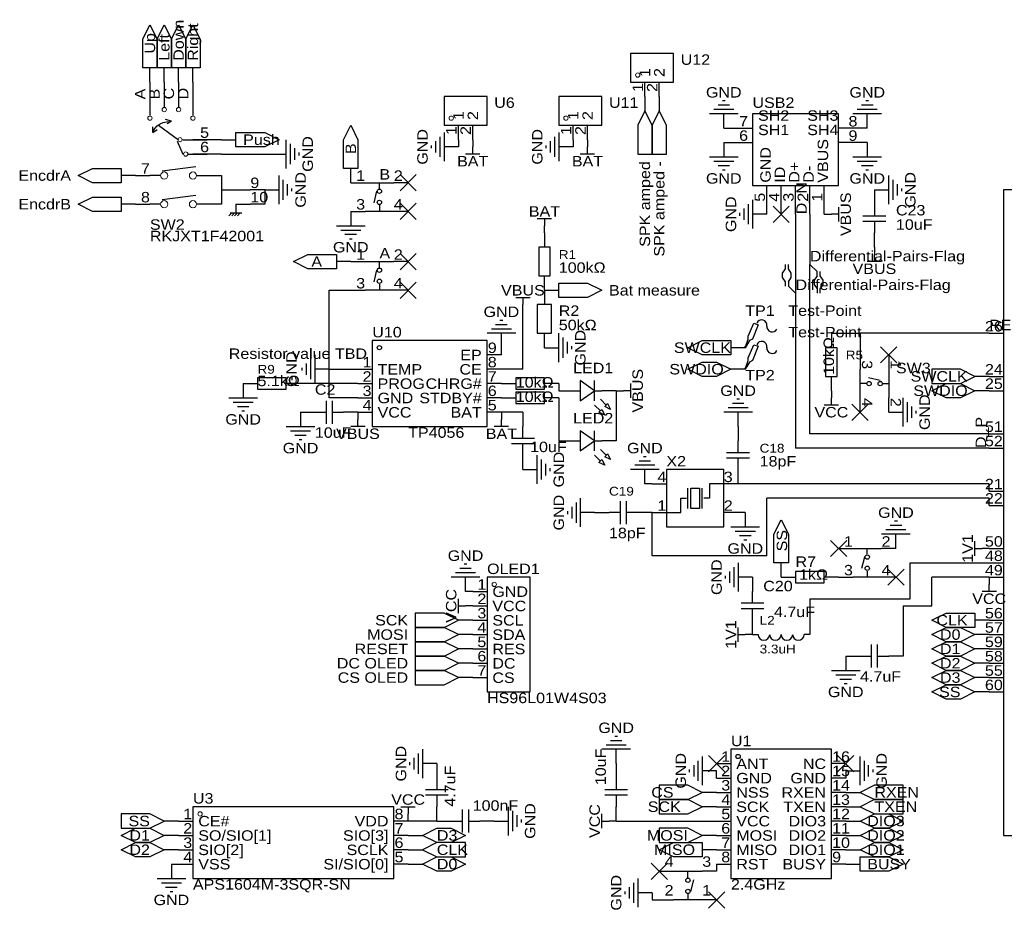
# Model space of a CAD drawing. Header units: millimetres. Extents: x 11 to 294, y 49 to 207.
# Tile 1 of 2: x 11 to 186, y 49 to 207. Entities that reach past the tile are written whole.
import ezdxf
from ezdxf.enums import TextEntityAlignment as Align

# ---------------------------------------------------------------- set-up
doc = ezdxf.new("R2010")
doc.units = ezdxf.units.MM
doc.header["$MEASUREMENT"] = 0
doc.styles.get("Standard").update_dxf_attribs({"font": 'arial.ttf'})

msp = doc.modelspace()

# ---------------------------------------------------------------- linework, layer by layer
at = {"color": 1, "true_color": 0xa00000}
for points in [[(33.02, 198.12), (33.02, 203.2), (34.29, 205.74), (35.56, 203.2), (35.56, 198.12)], [(35.56, 198.12), (35.56, 203.2), (36.83, 205.74), (38.1, 203.2), (38.1, 198.12)], [(38.1, 198.12), (38.1, 203.2), (39.37, 205.74), (40.64, 203.2), (40.64, 198.12)], [(40.64, 198.12), (40.64, 203.2), (41.91, 205.74), (43.18, 203.2), (43.18, 198.12)], [(119.38, 195.58), (127, 195.58), (127, 200.66), (119.38, 200.66)], [(86.36, 187.96), (93.98, 187.96), (93.98, 193.04), (86.36, 193.04)], [(106.68, 187.96), (114.3, 187.96), (114.3, 193.04), (106.68, 193.04)], [(121.92, 190.5), (120.65, 187.96), (120.65, 182.88), (123.19, 182.88), (123.19, 187.96)], [(124.46, 190.5), (123.19, 187.96), (123.19, 182.88), (125.73, 182.88), (125.73, 187.96)], [(140.97, 177.29), (156.21, 177.29), (156.21, 189.99), (140.97, 189.99)], [(49.53, 186.69), (54.61, 186.69), (57.15, 185.42), (54.61, 184.15), (49.53, 184.15)], [(68.58, 180.34), (68.58, 185.42), (69.85, 187.96), (71.12, 185.42), (71.12, 180.34)], [(29.21, 177.8), (24.13, 177.8), (21.59, 179.07), (24.13, 180.34), (29.21, 180.34)], [(185.42, 176.53), (185.42, 62.23), (223.52, 62.23), (223.52, 176.53)], [(29.21, 172.72), (24.13, 172.72), (21.59, 173.99), (24.13, 175.26), (29.21, 175.26)], [(103.12, 161.29), (105.16, 161.29), (105.16, 166.37), (103.12, 166.37)], [(67.31, 162.56), (62.23, 162.56), (59.69, 163.83), (62.23, 165.1), (67.31, 165.1)], [(106.68, 160.02), (111.76, 160.02), (114.3, 158.75), (111.76, 157.48), (106.68, 157.48)], [(102.87, 151.13), (105.41, 151.13), (105.41, 156.21), (102.87, 156.21)], [(139.7, 148.59), (140.21, 150.11), (140.21, 150.62), (141.22, 152.91), (141.99, 152.65), (140.97, 150.11), (140.46, 149.86)], [(73.66, 149.86), (73.66, 134.62), (93.98, 134.62), (93.98, 149.86)], [(137.16, 147.32), (132.08, 147.32), (129.54, 148.59), (132.08, 149.86), (137.16, 149.86)], [(139.7, 144.78), (140.21, 146.3), (140.21, 146.81), (141.22, 149.1), (141.99, 148.84), (140.97, 146.3), (140.46, 146.05)], [(153.92, 143.51), (155.96, 143.51), (155.96, 148.59), (153.92, 148.59)], [(137.16, 144.78), (134.62, 143.51), (132.08, 143.51), (129.54, 144.78), (132.08, 146.05), (134.62, 146.05)], [(180.34, 143.51), (177.8, 144.78), (172.72, 144.78), (172.72, 142.24), (177.8, 142.24)], [(53.34, 143.26), (53.34, 141.22), (58.42, 141.22), (58.42, 143.26)], [(104.14, 141.22), (104.14, 143.26), (99.06, 143.26), (99.06, 141.22)], [(110.49, 139.19), (113.03, 140.97), (110.49, 142.75)], [(180.34, 140.97), (177.8, 139.7), (175.26, 139.7), (172.72, 140.97), (175.26, 142.24), (177.8, 142.24)], [(104.14, 138.68), (104.14, 140.72), (99.06, 140.72), (99.06, 138.68)], [(115.82, 137.67), (114.81, 138.18), (115.32, 138.68)], [(114.81, 136.65), (113.79, 137.16), (114.3, 137.67)], [(110.49, 130.3), (113.03, 132.08), (110.49, 133.86)], [(115.82, 128.78), (114.81, 129.29), (115.32, 129.79)], [(114.81, 127.76), (113.79, 128.27), (114.3, 128.78)], [(125.73, 127), (125.73, 116.84), (135.89, 116.84), (135.89, 127)], [(131.57, 123.7), (131.57, 120.14), (130.05, 120.14), (130.05, 123.7)], [(144.78, 110.49), (144.78, 115.57), (146.05, 118.11), (147.32, 115.57), (147.32, 110.49)], [(148.59, 108.97), (148.59, 106.93), (153.67, 106.93), (153.67, 108.97)], [(93.98, 107.95), (93.98, 87.63), (101.6, 87.63), (101.6, 107.95)], [(88.9, 100.33), (86.36, 101.6), (81.28, 101.6), (81.28, 99.06), (86.36, 99.06)], [(180.34, 99.06), (175.26, 99.06), (172.72, 100.33), (175.26, 101.6), (180.34, 101.6)], [(88.9, 97.79), (86.36, 99.06), (81.28, 99.06), (81.28, 96.52), (86.36, 96.52)], [(180.34, 97.79), (177.8, 96.52), (175.26, 96.52), (172.72, 97.79), (175.26, 99.06), (177.8, 99.06)], [(88.9, 95.25), (86.36, 96.52), (81.28, 96.52), (81.28, 93.98), (86.36, 93.98)], [(180.34, 95.25), (177.8, 93.98), (175.26, 93.98), (172.72, 95.25), (175.26, 96.52), (177.8, 96.52)], [(88.9, 92.71), (86.36, 93.98), (81.28, 93.98), (81.28, 91.44), (86.36, 91.44)], [(180.34, 92.71), (177.8, 91.44), (175.26, 91.44), (172.72, 92.71), (175.26, 93.98), (177.8, 93.98)], [(88.9, 90.17), (86.36, 91.44), (81.28, 91.44), (81.28, 88.9), (86.36, 88.9)], [(180.34, 90.17), (177.8, 88.9), (175.26, 88.9), (172.72, 90.17), (175.26, 91.44), (177.8, 91.44)], [(180.34, 87.63), (177.8, 86.36), (175.26, 86.36), (172.72, 87.63), (175.26, 88.9), (177.8, 88.9)], [(137.16, 77.47), (137.16, 54.61), (154.94, 54.61), (154.94, 77.47)], [(132.08, 69.85), (129.54, 71.12), (124.46, 71.12), (124.46, 68.58), (129.54, 68.58)], [(160.02, 69.85), (162.56, 68.58), (167.64, 68.58), (167.64, 71.12), (162.56, 71.12)], [(132.08, 67.31), (129.54, 68.58), (124.46, 68.58), (124.46, 66.04), (129.54, 66.04)], [(160.02, 67.31), (162.56, 66.04), (167.64, 66.04), (167.64, 68.58), (162.56, 68.58)], [(41.91, 67.31), (41.91, 54.61), (77.47, 54.61), (77.47, 67.31)], [(36.83, 64.77), (34.29, 66.04), (29.21, 66.04), (29.21, 63.5), (34.29, 63.5)], [(160.02, 64.77), (162.56, 66.04), (165.1, 66.04), (167.64, 64.77), (165.1, 63.5), (162.56, 63.5)], [(36.83, 62.23), (34.29, 60.96), (31.75, 60.96), (29.21, 62.23), (31.75, 63.5), (34.29, 63.5)], [(82.55, 62.23), (85.09, 63.5), (87.63, 63.5), (90.17, 62.23), (87.63, 60.96), (85.09, 60.96)], [(132.08, 62.23), (129.54, 63.5), (124.46, 63.5), (124.46, 60.96), (129.54, 60.96)], [(160.02, 62.23), (162.56, 63.5), (165.1, 63.5), (167.64, 62.23), (165.1, 60.96), (162.56, 60.96)], [(36.83, 59.69), (34.29, 58.42), (31.75, 58.42), (29.21, 59.69), (31.75, 60.96), (34.29, 60.96)], [(82.55, 59.69), (85.09, 58.42), (90.17, 58.42), (90.17, 60.96), (85.09, 60.96)], [(132.08, 58.42), (127, 58.42), (124.46, 59.69), (127, 60.96), (132.08, 60.96)], [(160.02, 59.69), (162.56, 60.96), (165.1, 60.96), (167.64, 59.69), (165.1, 58.42), (162.56, 58.42)], [(82.55, 57.15), (85.09, 58.42), (87.63, 58.42), (90.17, 57.15), (87.63, 55.88), (85.09, 55.88)], [(160.02, 58.42), (165.1, 58.42), (167.64, 57.15), (165.1, 55.88), (160.02, 55.88)]]:
    msp.add_lwpolyline(points, close=True, dxfattribs=at)
at = {"color": 1, "true_color": 0x880000}
for points in [[(34.29, 195.58), (34.29, 198.12)], [(36.83, 195.58), (36.83, 198.12)], [(39.37, 195.58), (39.37, 198.12)], [(41.91, 195.58), (41.91, 198.12)], [(34.29, 195.58), (34.29, 193.04)], [(36.83, 195.58), (36.83, 193.04)], [(39.37, 195.58), (39.37, 193.04)], [(41.91, 195.58), (41.91, 193.04)], [(121.92, 193.04), (121.92, 195.58)], [(124.46, 193.04), (124.46, 195.58)], [(121.92, 193.04), (121.92, 190.5)], [(124.46, 193.04), (124.46, 190.5)], [(135.89, 187.45), (135.89, 189.99)], [(161.29, 187.45), (161.29, 189.99)], [(88.9, 185.42), (88.9, 187.96)], [(91.44, 185.42), (91.44, 187.96)], [(109.22, 185.42), (109.22, 187.96)], [(111.76, 185.42), (111.76, 187.96)], [(135.89, 187.45), (140.97, 187.45)], [(161.29, 187.45), (156.21, 187.45)], [(46.99, 185.42), (41.91, 185.42)], [(46.99, 185.42), (49.53, 185.42)], [(91.44, 185.42), (91.44, 184.15)], [(111.76, 185.42), (111.76, 184.15)], [(135.89, 184.91), (135.89, 182.37)], [(135.89, 184.91), (140.97, 184.91)], [(161.29, 184.91), (156.21, 184.91)], [(161.29, 184.91), (161.29, 182.37)], [(88.9, 184.15), (86.36, 184.15)], [(109.22, 184.15), (106.68, 184.15)], [(46.99, 182.88), (41.91, 182.88)], [(55.88, 182.88), (58.42, 182.88)], [(69.85, 177.8), (69.85, 180.34)], [(31.75, 179.07), (29.21, 179.07)], [(31.75, 179.07), (34.29, 179.07)], [(54.61, 176.53), (52.07, 176.53)], [(54.61, 176.53), (57.15, 176.53)], [(69.85, 177.8), (72.39, 177.8)], [(80.01, 177.8), (77.47, 177.8)], [(143.51, 172.21), (143.51, 177.29)], [(146.05, 172.21), (146.05, 177.29)], [(148.59, 172.21), (148.59, 177.29)], [(151.13, 172.21), (151.13, 177.29)], [(153.67, 172.21), (153.67, 177.29)], [(162.56, 176.53), (165.1, 176.53)], [(162.56, 176.53), (162.56, 173.99)], [(31.75, 173.99), (29.21, 173.99)], [(31.75, 173.99), (34.29, 173.99)], [(54.61, 173.99), (52.07, 173.99)], [(69.85, 172.72), (72.39, 172.72)], [(69.85, 172.72), (69.85, 170.18)], [(80.01, 172.72), (77.47, 172.72)], [(143.51, 172.21), (140.97, 172.21)], [(153.67, 172.21), (154.94, 172.21)], [(104.14, 168.91), (104.14, 170.18)], [(104.14, 168.91), (104.14, 166.37)], [(162.56, 166.37), (162.56, 168.91)], [(162.56, 166.37), (162.56, 165.1)], [(69.85, 163.83), (67.31, 163.83)], [(69.85, 163.83), (72.39, 163.83)], [(80.01, 163.83), (77.47, 163.83)], [(104.14, 158.75), (104.14, 161.29)], [(69.85, 158.75), (72.39, 158.75)], [(80.01, 158.75), (77.47, 158.75)], [(104.14, 158.75), (104.14, 156.21)], [(104.14, 158.75), (106.68, 158.75)], [(100.33, 154.94), (100.33, 156.21)], [(96.52, 148.59), (96.52, 151.13)], [(104.14, 148.59), (104.14, 151.13)], [(154.94, 151.13), (154.94, 148.59)], [(182.88, 151.13), (185.42, 151.13)], [(104.14, 148.59), (106.68, 148.59)], [(139.7, 148.59), (137.16, 148.59)], [(139.7, 148.59), (139.7, 148.84)], [(96.52, 147.32), (93.98, 147.32)], [(160.02, 147.32), (160.02, 144.78)], [(165.1, 147.32), (165.1, 144.78)], [(66.04, 144.78), (63.5, 144.78)], [(71.12, 144.78), (73.66, 144.78)], [(96.52, 144.78), (93.98, 144.78)], [(139.7, 144.78), (137.16, 144.78)], [(139.7, 144.78), (139.7, 145.03)], [(154.94, 140.97), (154.94, 143.51)], [(182.88, 143.51), (180.34, 143.51)], [(182.88, 143.51), (185.42, 143.51)], [(50.8, 142.24), (50.8, 139.7)], [(50.8, 142.24), (53.34, 142.24)], [(60.96, 142.24), (58.42, 142.24)], [(71.12, 142.24), (73.66, 142.24)], [(96.52, 142.24), (93.98, 142.24)], [(96.52, 142.24), (99.06, 142.24)], [(106.68, 142.24), (104.14, 142.24)], [(71.12, 139.7), (73.66, 139.7)], [(96.52, 139.7), (93.98, 139.7)], [(96.52, 139.7), (99.06, 139.7)], [(106.68, 139.7), (104.14, 139.7)], [(106.68, 140.97), (109.22, 140.97)], [(116.84, 140.97), (114.3, 140.97)], [(116.84, 140.97), (118.11, 140.97)], [(154.94, 140.97), (154.94, 139.7)], [(160.02, 137.16), (160.02, 139.7)], [(165.1, 137.16), (165.1, 139.7)], [(182.88, 140.97), (180.34, 140.97)], [(182.88, 140.97), (185.42, 140.97)], [(60.96, 137.16), (63.5, 137.16)], [(60.96, 137.16), (60.96, 134.62)], [(71.12, 137.16), (68.58, 137.16)], [(71.12, 137.16), (73.66, 137.16)], [(71.12, 137.16), (71.12, 135.89)], [(96.52, 137.16), (93.98, 137.16)], [(96.52, 137.16), (96.52, 135.89)], [(100.33, 137.16), (100.33, 134.62)], [(138.43, 134.62), (138.43, 137.16)], [(165.1, 137.16), (167.64, 137.16)], [(138.43, 134.62), (138.43, 132.08)], [(182.88, 133.35), (185.42, 133.35)], [(106.68, 132.08), (109.22, 132.08)], [(116.84, 132.08), (114.3, 132.08)], [(182.88, 130.81), (185.42, 130.81)], [(100.33, 127), (100.33, 129.54)], [(100.33, 127), (102.87, 127)], [(121.92, 124.46), (121.92, 127)], [(138.43, 124.46), (138.43, 127)], [(123.19, 124.46), (125.73, 124.46)], [(138.43, 124.46), (135.89, 124.46)], [(182.88, 123.19), (185.42, 123.19)], [(182.88, 120.65), (185.42, 120.65)], [(113.03, 119.38), (110.49, 119.38)], [(113.03, 119.38), (115.57, 119.38)], [(123.19, 119.38), (120.65, 119.38)], [(123.19, 119.38), (125.73, 119.38)], [(138.43, 119.38), (135.89, 119.38)], [(139.7, 119.38), (139.7, 116.84)], [(166.37, 113.03), (166.37, 115.57)], [(156.21, 113.03), (158.75, 113.03)], [(166.37, 113.03), (163.83, 113.03)], [(182.88, 113.03), (181.61, 113.03)], [(182.88, 113.03), (185.42, 113.03)], [(146.05, 107.95), (146.05, 110.49)], [(182.88, 110.49), (185.42, 110.49)], [(90.17, 105.41), (90.17, 107.95)], [(140.97, 107.95), (138.43, 107.95)], [(140.97, 107.95), (140.97, 105.41)], [(146.05, 107.95), (148.59, 107.95)], [(156.21, 107.95), (153.67, 107.95)], [(156.21, 107.95), (158.75, 107.95)], [(166.37, 107.95), (163.83, 107.95)], [(182.88, 107.95), (182.88, 106.68)], [(182.88, 107.95), (185.42, 107.95)], [(91.44, 105.41), (93.98, 105.41)], [(91.44, 102.87), (90.17, 102.87)], [(91.44, 102.87), (93.98, 102.87)], [(91.44, 100.33), (88.9, 100.33)], [(91.44, 100.33), (93.98, 100.33)], [(140.97, 97.79), (140.97, 100.33)], [(182.88, 100.33), (180.34, 100.33)], [(182.88, 100.33), (185.42, 100.33)], [(91.44, 97.79), (88.9, 97.79)], [(91.44, 97.79), (93.98, 97.79)], [(140.97, 97.79), (139.7, 97.79)], [(140.97, 97.79), (141.99, 97.79)], [(151.13, 97.79), (150.11, 97.79)], [(182.88, 97.79), (180.34, 97.79)], [(182.88, 97.79), (185.42, 97.79)], [(91.44, 95.25), (88.9, 95.25)], [(91.44, 95.25), (93.98, 95.25)], [(182.88, 95.25), (180.34, 95.25)], [(182.88, 95.25), (185.42, 95.25)], [(91.44, 92.71), (88.9, 92.71)], [(91.44, 92.71), (93.98, 92.71)], [(157.48, 93.98), (157.48, 91.44)], [(157.48, 93.98), (160.02, 93.98)], [(167.64, 93.98), (165.1, 93.98)], [(182.88, 92.71), (180.34, 92.71)], [(182.88, 92.71), (185.42, 92.71)], [(91.44, 90.17), (88.9, 90.17)], [(91.44, 90.17), (93.98, 90.17)], [(182.88, 90.17), (180.34, 90.17)], [(182.88, 90.17), (185.42, 90.17)], [(182.88, 87.63), (180.34, 87.63)], [(182.88, 87.63), (185.42, 87.63)], [(116.84, 74.93), (116.84, 77.47)], [(85.09, 74.93), (82.55, 74.93)], [(85.09, 74.93), (85.09, 72.39)], [(116.84, 74.93), (116.84, 72.39)], [(134.62, 73.66), (132.08, 73.66)], [(134.62, 74.93), (137.16, 74.93)], [(157.48, 74.93), (154.94, 74.93)], [(157.48, 73.66), (160.02, 73.66)], [(134.62, 72.39), (137.16, 72.39)], [(157.48, 72.39), (154.94, 72.39)], [(134.62, 69.85), (132.08, 69.85)], [(134.62, 69.85), (137.16, 69.85)], [(157.48, 69.85), (154.94, 69.85)], [(157.48, 69.85), (160.02, 69.85)], [(85.09, 64.77), (85.09, 67.31)], [(116.84, 64.77), (116.84, 67.31)], [(134.62, 67.31), (132.08, 67.31)], [(134.62, 67.31), (137.16, 67.31)], [(157.48, 67.31), (154.94, 67.31)], [(157.48, 67.31), (160.02, 67.31)], [(39.37, 64.77), (36.83, 64.77)], [(39.37, 64.77), (41.91, 64.77)], [(80.01, 64.77), (77.47, 64.77)], [(80.01, 64.77), (80.01, 66.04)], [(85.09, 64.77), (87.63, 64.77)], [(95.25, 64.77), (92.71, 64.77)], [(95.25, 64.77), (97.79, 64.77)], [(116.84, 64.77), (115.57, 64.77)], [(134.62, 64.77), (137.16, 64.77)], [(157.48, 64.77), (154.94, 64.77)], [(157.48, 64.77), (160.02, 64.77)], [(39.37, 62.23), (36.83, 62.23)], [(39.37, 62.23), (41.91, 62.23)], [(80.01, 62.23), (77.47, 62.23)], [(80.01, 62.23), (82.55, 62.23)], [(134.62, 62.23), (132.08, 62.23)], [(134.62, 62.23), (137.16, 62.23)], [(157.48, 62.23), (154.94, 62.23)], [(157.48, 62.23), (160.02, 62.23)], [(39.37, 59.69), (36.83, 59.69)], [(39.37, 59.69), (41.91, 59.69)], [(80.01, 59.69), (77.47, 59.69)], [(80.01, 59.69), (82.55, 59.69)], [(134.62, 59.69), (132.08, 59.69)], [(134.62, 59.69), (137.16, 59.69)], [(157.48, 59.69), (154.94, 59.69)], [(157.48, 59.69), (160.02, 59.69)], [(38.1, 57.15), (38.1, 54.61)], [(39.37, 57.15), (41.91, 57.15)], [(80.01, 57.15), (77.47, 57.15)], [(80.01, 57.15), (82.55, 57.15)], [(124.46, 55.88), (127, 55.88)], [(134.62, 55.88), (132.08, 55.88)], [(134.62, 57.15), (137.16, 57.15)], [(157.48, 57.15), (154.94, 57.15)], [(157.48, 57.15), (160.02, 57.15)], [(123.19, 52.07), (120.65, 52.07)], [(124.46, 50.8), (127, 50.8)], [(134.62, 50.8), (132.08, 50.8)]]:
    msp.add_lwpolyline(points, dxfattribs=at)
at = {"color": 1, "true_color": 0xa00000}
for points in [[(34.29, 193.04), (34.29, 189.74)], [(36.83, 193.04), (36.83, 191.26)], [(39.37, 193.04), (39.37, 191.26)], [(41.91, 193.04), (41.91, 189.74)], [(136.14, 192.28), (135.64, 192.28)], [(161.54, 192.28), (161.04, 192.28)], [(137.67, 190.75), (134.11, 190.75)], [(136.91, 191.52), (134.87, 191.52)], [(163.07, 190.75), (159.51, 190.75)], [(162.31, 191.52), (160.27, 191.52)], [(34.83, 186.8), (35.14, 187.39), (35.58, 187.87), (36.1, 188.23), (36.65, 188.47), (37.21, 188.6), (37.78, 188.64)], [(38.1, 188.72), (37.08, 188.98)], [(38.1, 188.72), (37.34, 188.21)], [(138.43, 189.99), (133.35, 189.99)], [(163.83, 189.99), (158.75, 189.99)], [(34.8, 186.69), (34.8, 187.71)], [(34.8, 186.69), (35.56, 187.2)], [(35.81, 187.96), (39.37, 185.42)], [(86.36, 186.69), (86.36, 181.61)], [(106.68, 186.69), (106.68, 181.61)], [(39.12, 185.17), (40.13, 182.88)], [(40.13, 185.42), (44.45, 185.42)], [(58.42, 180.34), (58.42, 185.42)], [(84.84, 185.17), (84.84, 183.13)], [(85.6, 185.93), (85.6, 182.37)], [(105.16, 185.17), (105.16, 183.13)], [(105.92, 185.93), (105.92, 182.37)], [(59.18, 181.1), (59.18, 184.66)], [(59.94, 181.86), (59.94, 183.9)], [(60.71, 182.63), (60.71, 183.13)], [(84.07, 184.4), (84.07, 183.9)], [(91.44, 182.88), (91.44, 184.15)], [(104.39, 184.4), (104.39, 183.9)], [(111.76, 182.88), (111.76, 184.15)], [(41.15, 182.88), (44.45, 182.88)], [(92.71, 182.88), (90.17, 182.88)], [(113.03, 182.88), (110.49, 182.88)], [(133.35, 182.37), (138.43, 182.37)], [(134.11, 181.61), (137.67, 181.61)], [(158.75, 182.37), (163.83, 182.37)], [(159.51, 181.61), (163.07, 181.61)], [(42.42, 180.59), (36.45, 179.83)], [(134.87, 180.85), (136.91, 180.85)], [(135.64, 180.09), (136.14, 180.09)], [(160.27, 180.85), (162.31, 180.85)], [(161.04, 180.09), (161.54, 180.09)], [(36.07, 179.07), (34.29, 179.07)], [(42.67, 179.07), (46.99, 179.07), (46.99, 173.99), (42.67, 173.99)], [(57.15, 173.99), (57.15, 179.07)], [(57.91, 174.75), (57.91, 178.31)], [(165.1, 173.99), (165.1, 179.07)], [(165.86, 174.75), (165.86, 178.31)], [(46.99, 176.53), (52.07, 176.53)], [(58.67, 175.51), (58.67, 177.55)], [(59.44, 176.28), (59.44, 176.78)], [(72.39, 177.8), (77.47, 177.8)], [(74.42, 176.28), (73.91, 174.24)], [(74.93, 176.78), (74.93, 177.8)], [(166.62, 175.51), (166.62, 177.55)], [(167.39, 176.28), (167.39, 176.78)], [(42.42, 175.51), (36.45, 174.75)], [(140.97, 174.75), (140.97, 169.67)], [(36.07, 173.99), (34.29, 173.99)], [(49.53, 173.99), (49.53, 172.47)], [(49.53, 173.99), (52.07, 173.99)], [(77.47, 172.72), (72.39, 172.72)], [(74.93, 173.8), (74.93, 172.78)], [(139.45, 173.23), (139.45, 171.2)], [(140.21, 173.99), (140.21, 170.43)], [(156.21, 173.48), (156.21, 170.94)], [(162.56, 173.99), (162.56, 171.96)], [(48.77, 172.47), (48.26, 171.96)], [(48.51, 172.47), (50.55, 172.47)], [(49.28, 172.47), (48.77, 171.96)], [(49.78, 172.47), (49.28, 171.96)], [(50.29, 172.47), (49.78, 171.96)], [(102.87, 171.45), (105.41, 171.45)], [(104.14, 171.45), (104.14, 170.18)], [(138.68, 172.47), (138.68, 171.96)], [(156.21, 172.21), (154.94, 172.21)], [(160.53, 171.96), (164.59, 171.96)], [(164.59, 170.94), (160.53, 170.94)], [(162.56, 170.94), (162.56, 168.91)], [(67.31, 170.18), (72.39, 170.18)], [(68.07, 169.42), (71.63, 169.42)], [(68.83, 168.66), (70.87, 168.66)], [(69.6, 167.89), (70.1, 167.89)], [(162.56, 163.83), (162.56, 165.1)], [(72.39, 163.83), (77.47, 163.83)], [(74.42, 162.31), (73.91, 160.27)], [(74.93, 162.81), (74.93, 163.83)], [(163.83, 163.83), (161.29, 163.83)], [(77.47, 158.75), (72.39, 158.75)], [(74.93, 159.83), (74.93, 158.81)], [(99.06, 157.48), (101.6, 157.48)], [(100.33, 157.48), (100.33, 156.21)], [(96.77, 153.42), (96.27, 153.42)], [(98.3, 151.89), (94.74, 151.89)], [(97.54, 152.65), (95.5, 152.65)], [(99.06, 151.13), (93.98, 151.13)], [(106.68, 146.05), (106.68, 151.13)], [(107.44, 146.81), (107.44, 150.37)], [(108.2, 147.57), (108.2, 149.61)], [(108.97, 148.34), (108.97, 148.84)], [(62.74, 146.56), (62.74, 143)], [(63.5, 147.32), (63.5, 142.24)], [(61.21, 145.03), (61.21, 144.53)], [(61.98, 145.8), (61.98, 143.76)], [(160.02, 139.7), (160.02, 144.78)], [(165.1, 144.78), (165.1, 139.7)], [(163.58, 142.75), (161.54, 143.26)], [(113.03, 139.19), (113.03, 142.75)], [(119.38, 142.24), (119.38, 139.7)], [(161.1, 142.24), (160.08, 142.24)], [(164.08, 142.24), (165.1, 142.24)], [(48.26, 139.7), (53.34, 139.7)], [(109.22, 140.97), (110.49, 140.97)], [(113.03, 140.97), (114.3, 140.97)], [(119.38, 140.97), (118.11, 140.97)], [(154.94, 138.43), (154.94, 139.7)], [(167.64, 134.62), (167.64, 139.7)], [(49.02, 138.94), (52.58, 138.94)], [(49.78, 138.18), (51.82, 138.18)], [(65.53, 135.13), (65.53, 139.19)], [(66.55, 139.19), (66.55, 135.13)], [(113.03, 138.43), (114.05, 137.41)], [(114.05, 139.45), (115.06, 138.43)], [(140.21, 137.92), (136.65, 137.92)], [(139.45, 138.68), (137.41, 138.68)], [(138.68, 139.45), (138.18, 139.45)], [(156.21, 138.43), (153.67, 138.43)], [(168.4, 135.38), (168.4, 138.94)], [(169.16, 136.14), (169.16, 138.18)], [(50.55, 137.41), (51.05, 137.41)], [(63.5, 137.16), (65.53, 137.16)], [(66.55, 137.16), (68.58, 137.16)], [(140.97, 137.16), (135.89, 137.16)], [(169.93, 136.91), (169.93, 137.41)], [(58.42, 134.62), (63.5, 134.62)], [(72.39, 134.62), (69.85, 134.62)], [(71.12, 134.62), (71.12, 135.89)], [(97.79, 134.62), (95.25, 134.62)], [(96.52, 134.62), (96.52, 135.89)], [(100.33, 132.59), (100.33, 134.62)], [(59.18, 133.86), (62.74, 133.86)], [(59.94, 133.1), (61.98, 133.1)], [(98.3, 132.59), (102.36, 132.59)], [(113.03, 130.3), (113.03, 133.86)], [(60.71, 132.33), (61.21, 132.33)], [(102.36, 131.57), (98.3, 131.57)], [(100.33, 129.54), (100.33, 131.57)], [(109.22, 132.08), (110.49, 132.08)], [(113.03, 132.08), (114.3, 132.08)], [(138.43, 130.05), (138.43, 132.08)], [(102.87, 124.46), (102.87, 129.54)], [(113.03, 129.54), (114.05, 128.52)], [(114.05, 130.56), (115.06, 129.54)], [(122.17, 129.29), (121.67, 129.29)], [(136.4, 130.05), (140.46, 130.05)], [(140.46, 129.03), (136.4, 129.03)], [(138.43, 127), (138.43, 129.03)], [(103.63, 125.22), (103.63, 128.78)], [(104.39, 125.98), (104.39, 128.02)], [(105.16, 126.75), (105.16, 127.25)], [(123.7, 127.76), (120.14, 127.76)], [(122.94, 128.52), (120.9, 128.52)], [(124.46, 127), (119.38, 127)], [(135.89, 124.46), (133.35, 124.46), (133.35, 121.92), (132.33, 121.92)], [(129.54, 120.14), (129.54, 123.7)], [(129.54, 120.9), (129.54, 122.94)], [(130.05, 120.14), (130.05, 123.7), (131.57, 123.7), (131.57, 120.14)], [(132.08, 120.14), (132.08, 123.7)], [(132.08, 120.9), (132.08, 122.94)], [(108.97, 120.4), (108.97, 118.36)], [(109.73, 121.16), (109.73, 117.6)], [(110.49, 121.92), (110.49, 116.84)], [(117.6, 117.35), (117.6, 121.41)], [(118.62, 121.41), (118.62, 117.35)], [(125.73, 119.38), (128.27, 119.38), (128.27, 121.92), (129.29, 121.92)], [(108.2, 119.63), (108.2, 119.13)], [(117.6, 119.38), (115.57, 119.38)], [(120.65, 119.38), (118.62, 119.38)], [(131.57, 120.14), (130.05, 120.14)], [(137.16, 116.84), (142.24, 116.84)], [(167.39, 117.09), (165.35, 117.09)], [(166.62, 117.86), (166.12, 117.86)], [(137.92, 116.08), (141.48, 116.08)], [(138.68, 115.32), (140.72, 115.32)], [(168.91, 115.57), (163.83, 115.57)], [(168.15, 116.33), (164.59, 116.33)], [(139.45, 114.55), (139.95, 114.55)], [(180.34, 111.76), (180.34, 114.3)], [(158.75, 113.03), (163.83, 113.03)], [(161.29, 112.01), (161.29, 113.03)], [(180.34, 113.03), (181.61, 113.03)], [(90.42, 110.24), (89.92, 110.24)], [(138.43, 110.49), (138.43, 105.41)], [(160.78, 111.51), (160.27, 109.47)], [(91.95, 108.71), (88.39, 108.71)], [(91.19, 109.47), (89.15, 109.47)], [(136.14, 108.2), (136.14, 107.7)], [(136.91, 108.97), (136.91, 106.93)], [(137.67, 109.73), (137.67, 106.17)], [(161.29, 109.03), (161.29, 108.01)], [(92.71, 107.95), (87.63, 107.95)], [(163.83, 107.95), (158.75, 107.95)], [(182.88, 105.41), (182.88, 106.68)], [(140.97, 103.38), (140.97, 105.41)], [(184.15, 105.41), (181.61, 105.41)], [(88.9, 101.6), (88.9, 104.14)], [(88.9, 102.87), (90.17, 102.87)], [(138.94, 103.38), (143, 103.38)], [(143, 102.36), (138.94, 102.36)], [(140.97, 100.33), (140.97, 102.36)], [(138.43, 96.52), (138.43, 99.06)], [(138.43, 97.79), (139.7, 97.79)], [(162.05, 91.95), (162.05, 96.01)], [(163.07, 96.01), (163.07, 91.95)], [(160.02, 93.98), (162.05, 93.98)], [(163.07, 93.98), (165.1, 93.98)], [(154.94, 91.44), (160.02, 91.44)], [(155.7, 90.68), (159.26, 90.68)], [(156.46, 89.92), (158.5, 89.92)], [(157.23, 89.15), (157.73, 89.15)], [(117.86, 78.99), (115.82, 78.99)], [(117.09, 79.76), (116.59, 79.76)], [(81.79, 76.71), (81.79, 73.15)], [(82.55, 77.47), (82.55, 72.39)], [(119.38, 77.47), (114.3, 77.47)], [(118.62, 78.23), (115.06, 78.23)], [(80.26, 75.18), (80.26, 74.68)], [(81.03, 75.95), (81.03, 73.91)], [(131.32, 75.44), (131.32, 71.88)], [(132.08, 76.2), (132.08, 71.12)], [(160.02, 71.12), (160.02, 76.2)], [(160.78, 71.88), (160.78, 75.44)], [(129.79, 73.91), (129.79, 73.41)], [(130.56, 74.68), (130.56, 72.64)], [(161.54, 72.64), (161.54, 74.68)], [(162.31, 73.41), (162.31, 73.91)], [(85.09, 72.39), (85.09, 70.36)], [(116.84, 72.39), (116.84, 70.36)], [(83.06, 70.36), (87.12, 70.36)], [(114.81, 70.36), (118.87, 70.36)], [(87.12, 69.34), (83.06, 69.34)], [(85.09, 69.34), (85.09, 67.31)], [(118.87, 69.34), (114.81, 69.34)], [(116.84, 69.34), (116.84, 67.31)], [(78.74, 67.31), (81.28, 67.31)], [(80.01, 67.31), (80.01, 66.04)], [(89.66, 62.74), (89.66, 66.8)], [(90.68, 66.8), (90.68, 62.74)], [(97.79, 62.23), (97.79, 67.31)], [(98.55, 62.99), (98.55, 66.55)], [(87.63, 64.77), (89.66, 64.77)], [(90.68, 64.77), (92.71, 64.77)], [(99.31, 63.75), (99.31, 65.79)], [(100.08, 64.52), (100.08, 65.02)], [(114.3, 63.5), (114.3, 66.04)], [(114.3, 64.77), (115.57, 64.77)], [(127, 55.88), (132.08, 55.88)], [(129.54, 54.8), (129.54, 55.82)], [(35.56, 54.61), (40.64, 54.61)], [(120.65, 54.61), (120.65, 49.53)], [(130.05, 52.32), (130.56, 54.36)], [(36.32, 53.85), (39.88, 53.85)], [(37.08, 53.09), (39.12, 53.09)], [(37.85, 52.32), (38.35, 52.32)], [(118.36, 52.32), (118.36, 51.82)], [(119.13, 53.09), (119.13, 51.05)], [(119.89, 53.85), (119.89, 50.29)], [(132.08, 50.8), (127, 50.8)], [(129.54, 51.82), (129.54, 50.8)]]:
    msp.add_lwpolyline(points, dxfattribs=at)
at = {"color": 1, "true_color": 0x008800}
for points in [[(88.9, 185.42), (88.9, 184.15)], [(109.22, 185.42), (109.22, 184.15)], [(46.99, 182.88), (55.88, 182.88)], [(54.61, 176.53), (54.61, 173.99)], [(148.59, 172.21), (148.59, 158.24)], [(151.13, 172.21), (151.13, 163.32)], [(151.13, 133.35), (151.13, 163.32)], [(66.04, 158.75), (69.85, 158.75)], [(66.04, 144.78), (66.04, 158.75)], [(148.59, 158.24), (148.59, 130.81)], [(100.33, 144.78), (100.33, 154.94)], [(154.94, 151.13), (160.02, 151.13)], [(182.88, 151.13), (160.02, 151.13)], [(160.02, 151.13), (160.02, 147.32)], [(96.52, 147.32), (96.52, 148.59)], [(66.04, 139.7), (66.04, 144.78)], [(66.04, 144.78), (71.12, 144.78)], [(100.33, 144.78), (96.52, 144.78)], [(71.12, 142.24), (60.96, 142.24)], [(106.68, 142.24), (106.68, 140.97)], [(71.12, 139.7), (66.04, 139.7)], [(106.68, 139.7), (106.68, 132.08)], [(116.84, 140.97), (116.84, 132.08)], [(100.33, 137.16), (96.52, 137.16)], [(182.88, 133.35), (151.13, 133.35)], [(182.88, 130.81), (148.59, 130.81)], [(123.19, 124.46), (121.92, 124.46)], [(182.88, 124.46), (138.43, 124.46)], [(182.88, 123.19), (182.88, 124.46)], [(182.88, 121.92), (143.51, 121.92)], [(143.51, 111.76), (143.51, 121.92)], [(182.88, 120.65), (182.88, 121.92)], [(123.19, 111.76), (123.19, 119.38)], [(139.7, 119.38), (138.43, 119.38)], [(143.51, 111.76), (123.19, 111.76)], [(168.91, 104.14), (168.91, 110.49)], [(168.91, 110.49), (182.88, 110.49)], [(172.72, 102.87), (172.72, 107.95)], [(182.88, 107.95), (172.72, 107.95)], [(91.44, 105.41), (90.17, 105.41)], [(151.13, 104.14), (168.91, 104.14)], [(151.13, 104.14), (151.13, 97.79)], [(167.64, 102.87), (172.72, 102.87)], [(167.64, 102.87), (167.64, 93.98)], [(134.62, 72.39), (134.62, 73.66)], [(157.48, 73.66), (157.48, 72.39)], [(85.09, 64.77), (80.01, 64.77)], [(116.84, 64.77), (134.62, 64.77)], [(38.1, 57.15), (39.37, 57.15)], [(134.62, 57.15), (134.62, 55.88)], [(123.19, 52.07), (123.19, 50.8)], [(123.19, 50.8), (124.46, 50.8)]]:
    msp.add_lwpolyline(points, dxfattribs=at)
at = {"color": 1, "true_color": 0x33cc33}
for points in [[(81.45, 179.24), (78.57, 176.36)], [(78.57, 179.24), (81.45, 176.36)], [(81.45, 174.16), (78.57, 171.28)], [(78.57, 174.16), (81.45, 171.28)], [(147.49, 173.65), (144.61, 170.78)], [(144.61, 173.65), (147.49, 170.78)], [(81.45, 165.27), (78.57, 162.39)], [(78.57, 165.27), (81.45, 162.39)], [(81.45, 160.19), (78.57, 157.31)], [(78.57, 160.19), (81.45, 157.31)], [(166.54, 148.76), (163.66, 145.88)], [(163.66, 148.76), (166.54, 145.88)], [(161.46, 138.6), (158.58, 135.72)], [(158.58, 138.6), (161.46, 135.72)], [(157.65, 114.47), (154.77, 111.59)], [(154.77, 114.47), (157.65, 111.59)], [(167.81, 109.39), (164.93, 106.51)], [(164.93, 109.39), (167.81, 106.51)], [(136.06, 76.37), (133.18, 73.49)], [(133.18, 76.37), (136.06, 73.49)], [(158.92, 76.37), (156.04, 73.49)], [(156.04, 76.37), (158.92, 73.49)], [(125.9, 57.32), (123.02, 54.44)], [(123.02, 57.32), (125.9, 54.44)], [(136.06, 52.24), (133.18, 49.36)], [(133.18, 52.24), (136.06, 49.36)]]:
    msp.add_lwpolyline(points, dxfattribs=at)
at = {"color": 1, "true_color": 0x008000}
for points in [[(146.3, 161.8), (146.81, 162.56)], [(146.81, 162.56), (146.81, 163.32)], [(147.32, 162.56), (147.32, 163.32)], [(147.83, 161.8), (147.32, 162.56)], [(152.4, 162.05), (151.13, 163.32)], [(146.3, 161.04), (146.3, 161.8)], [(146.81, 160.27), (146.3, 161.04)], [(147.32, 160.27), (147.83, 161.04)], [(147.83, 161.04), (147.83, 161.8)], [(152.4, 161.29), (151.89, 160.53)], [(151.89, 160.53), (151.89, 159.77)], [(152.4, 161.29), (152.4, 162.05)], [(152.91, 162.05), (152.91, 161.29)], [(152.91, 161.29), (153.42, 160.53)], [(153.42, 160.53), (153.42, 159.77)], [(146.81, 159.51), (146.81, 160.27)], [(147.32, 160.27), (147.32, 159.51)], [(147.32, 159.51), (148.59, 158.24)], [(151.89, 159.77), (152.4, 159)], [(152.4, 159), (152.4, 158.24)], [(153.42, 159.77), (152.91, 159)], [(152.91, 159), (152.91, 158.24)]]:
    msp.add_lwpolyline(points, dxfattribs=at)
at = {"color": 1, "lineweight": 0, "true_color": 0xa00000}
for centre, radius in [((120.65, 196.85), 0.381), ((36.83, 190.75), 0.381), ((39.37, 190.75), 0.381), ((34.29, 189.23), 0.381), ((41.91, 189.23), 0.381), ((87.63, 189.23), 0.381), ((107.95, 189.23), 0.381), ((39.62, 185.42), 0.381), ((40.64, 182.88), 0.381), ((36.83, 179.07), 0.635), ((41.91, 179.07), 0.635), ((36.83, 173.99), 0.635), ((41.91, 173.99), 0.635), ((95.25, 106.68), 0.381), ((43.18, 66.04), 0.381)]:
    msp.add_circle(centre, radius, dxfattribs=at)
at = {"color": 1, "true_color": 0xa00000}
for centre, radius, start, end in [((142.6, 152.58), 0.928, 348.8182, 519.291), ((144.45, 152.31), 0.94, 174.3595, 333.7498), ((142.6, 148.77), 0.928, 348.8182, 519.291), ((144.45, 148.5), 0.94, 174.3595, 333.7498), ((143, 97.79), 1.02, 179.7135, 359.7135), ((145.03, 97.79), 1.02, 179.7135, 359.7135), ((147.07, 97.79), 1.02, 179.7135, 359.7135), ((149.1, 97.79), 1.02, 179.7135, 359.7135)]:
    msp.add_arc(centre, radius, start, end, dxfattribs=at)
at = {"true_color": 0xa00000}
for centre in [(74.93, 176.28), (74.93, 174.31), (74.93, 162.31), (74.93, 160.34), (74.93, 148.59), (161.61, 142.24), (163.58, 142.24), (161.29, 111.51), (161.29, 109.54), (138.43, 76.2), (129.54, 54.29), (129.54, 52.32)]:
    msp.add_ellipse(centre, major_axis=(0.381, 0), ratio=1, dxfattribs=at)

# ---------------------------------------------------------------- texts
at = {"color": 1, "true_color": 0x000080, "width": 1.1}
for s, height, p in [('Down', 1.849, (39.37, 199.39)), ('Down', 1.849, (39.37, 199.39)), ('Right', 1.849, (41.91, 199.39)), ('Right', 1.849, (41.91, 199.39)), ('Up', 1.849, (34.29, 200.66)), ('Up', 1.849, (34.29, 200.66)), ('Left', 1.849, (36.83, 199.39)), ('Left', 1.849, (36.83, 199.39)), ('B', 1.85, (69.85, 182.88)), ('B', 1.85, (69.85, 182.88)), ('SS', 1.849, (146.18, 112.52)), ('SS', 1.849, (146.18, 112.52))]:
    msp.add_text(s, height=height, rotation=90, dxfattribs=at).set_placement(p, align=Align.MIDDLE_LEFT)
for s, height, p in [('U12', 1.849, (128.27, 198.12)), ('U6', 1.849, (95.25, 190.5)), ('U11', 1.849, (115.57, 190.5)), ('USB2', 1.849, (140.97, 190.5)), ('B', 1.85, (74.93, 177.8)), ('C23', 1.849, (166.37, 171.45)), ('SW2', 1.849, (34.29, 168.91)), ('10uF', 1.849, (166.37, 168.91)), ('RKJXT1F42001', 1.8491, (34.29, 166.88)), ('A', 1.85, (74.93, 163.83)), ('R1', 1.56, (106.68, 163.83)), ('Differential-Pairs-Flag', 1.8491, (151.13, 163.32)), ('100kΩ', 1.849, (106.68, 161.29)), ('Differential-Pairs-Flag', 1.8491, (148.59, 158.24)), ('R2', 1.849, (106.68, 153.67)), ('TP1', 1.849, (139.7, 153.67)), ('Test-Point', 1.849, (147.32, 153.67)), ('50kΩ', 1.849, (106.68, 151.13)), ('U10', 1.849, (73.66, 149.86)), ('Test-Point', 1.849, (147.32, 149.86)), ('R5', 1.56, (157.48, 146.05)), ('R9', 1.56, (53.34, 143.51)), ('LED1', 1.849, (109.22, 143.51)), ('TP2', 1.849, (139.7, 142.24)), ('SW3', 1.849, (166.37, 143.51)), ('5.1kΩ', 1.849, (53.34, 141.22)), ('10kΩ', 1.849, (99.06, 140.97)), ('C2', 1.849, (63.5, 139.7)), ('10kΩ', 1.849, (99.06, 138.43)), ('LED2', 1.849, (109.22, 134.62)), ('10uF', 1.849, (63.5, 132.08)), ('TP4056', 1.849, (80.01, 132.08)), ('10uF', 1.849, (101.6, 129.54)), ('C18', 1.56, (142.24, 129.54)), ('X2', 1.849, (125.73, 127)), ('18pF', 1.849, (142.24, 127)), ('C19', 1.56, (115.57, 121.92)), ('18pF', 1.849, (115.57, 114.3)), ('R7', 1.849, (148.59, 109.22)), ('OLED1', 1.849, (93.98, 107.95)), ('1kΩ', 1.849, (149.22, 106.93)), ('C20', 1.849, (142.88, 104.9)), ('L2', 1.56, (142.24, 99.06)), ('4.7uF', 1.849, (144.78, 100.33)), ('3.3uH', 1.56, (142.24, 93.98)), ('4.7uF', 1.849, (160.02, 88.9)), ('HS96L01W4S03', 1.8491, (93.98, 85.09)), ('U1', 1.849, (137.16, 77.47)), ('U3', 1.849, (41.91, 67.31)), ('100nF', 1.849, (91.44, 66.04)), ('APS1604M-3SQR-SN', 1.8491, (41.91, 52.07)), ('2.4GHz', 1.849, (137.16, 52.07))]:
    msp.add_text(s, height=height, dxfattribs=at).set_placement(p, align=Align.BOTTOM_LEFT)
at = {"color": 1, "true_color": 0x000000, "width": 1.1}
for s, height, rotation, p in [('1', 1.85, 90, (123.42, 196.52)), ('2', 1.85, 90, (125.96, 196.52)), ('A', 1.85, 90, (34.04, 192.55)), ('B', 1.85, 90, (36.58, 192.55)), ('C', 1.85, 90, (39.12, 192.55)), ('D', 1.85, 90, (41.66, 192.55)), ('1', 1.85, 90, (90.4, 188.9)), ('2', 1.85, 90, (92.94, 188.9)), ('1', 1.85, 90, (110.72, 188.9)), ('2', 1.85, 90, (113.26, 188.9)), ('GND', 1.849, 90, (144.76, 177.8)), ('VBUS', 1.849, 90, (154.92, 177.8)), ('ID', 1.849, 90, (147.3, 177.8)), ('D+', 1.849, 90, (149.84, 177.8)), ('D-', 1.849, 90, (152.38, 177.8)), ('4', 1.85, 270, (159.79, 139.7)), ('2', 1.85, 270, (164.87, 139.7))]:
    msp.add_text(s, height=height, rotation=rotation, dxfattribs=at).set_placement(p, align=Align.BOTTOM_LEFT)
for s, rotation, p in [('1', 90, (122.15, 195.45)), ('2', 90, (124.69, 195.45)), ('1', 90, (89.13, 187.83)), ('2', 90, (91.67, 187.83)), ('1', 90, (109.45, 187.83)), ('2', 90, (111.99, 187.83)), ('5', 90, (143.74, 176.02)), ('4', 90, (146.28, 176.02)), ('3', 90, (148.82, 176.02)), ('2', 90, (151.36, 176.02)), ('1', 90, (153.9, 176.02)), ('3', 270, (159.79, 144.78)), ('1', 270, (164.87, 144.78))]:
    msp.add_text(s, height=1.85, rotation=rotation, dxfattribs=at).set_placement(p, align=Align.BOTTOM_RIGHT)
at = {"color": 1, "true_color": 0x000080, "width": 1.1}
for s, p in [('GND', (135.89, 193.8)), ('GND', (135.89, 193.8)), ('GND', (161.29, 193.8)), ('GND', (161.29, 193.8)), ('BAT', (91.44, 181.61)), ('BAT', (91.44, 181.61)), ('BAT', (111.76, 181.61)), ('BAT', (111.76, 181.61)), ('GND', (135.89, 178.56)), ('GND', (135.89, 178.56)), ('GND', (161.29, 178.56)), ('GND', (161.29, 178.56)), ('BAT', (104.14, 172.72)), ('BAT', (104.14, 172.72)), ('GND', (69.85, 166.37)), ('GND', (69.85, 166.37)), ('VBUS', (162.56, 162.56)), ('VBUS', (162.56, 162.56)), ('VBUS', (100.33, 158.75)), ('VBUS', (100.33, 158.75)), ('GND', (96.52, 154.94)), ('GND', (96.52, 154.94)), ('GND', (138.43, 140.97)), ('GND', (138.43, 140.97)), ('VCC', (154.94, 137.16)), ('VCC', (154.94, 137.16)), ('GND', (50.8, 135.89)), ('GND', (50.8, 135.89)), ('VBUS', (71.12, 133.35)), ('VBUS', (71.12, 133.35)), ('BAT', (96.52, 133.35)), ('BAT', (96.52, 133.35)), ('GND', (60.96, 130.81)), ('GND', (60.96, 130.81)), ('GND', (121.92, 130.81)), ('GND', (121.92, 130.81)), ('GND', (166.37, 119.38)), ('GND', (166.37, 119.38)), ('GND', (139.7, 113.03)), ('GND', (139.7, 113.03)), ('GND', (90.17, 111.76)), ('GND', (90.17, 111.76)), ('VCC', (182.88, 104.14)), ('VCC', (182.88, 104.14)), ('GND', (157.48, 87.63)), ('GND', (157.48, 87.63)), ('GND', (116.84, 81.28)), ('GND', (116.84, 81.28)), ('VCC', (80.01, 68.58)), ('VCC', (80.01, 68.58)), ('GND', (38.1, 50.8)), ('GND', (38.1, 50.8))]:
    msp.add_text(s, height=1.849, dxfattribs=at).set_placement(p, align=Align.MIDDLE_CENTER)
at = {"color": 1, "true_color": 0x000000, "width": 1.1}
for s, height, p in [('SH2', 1.849, (141.96, 188.21)), ('8', 1.85, (157.97, 187.2)), ('5', 1.85, (43.18, 185.19)), ('SH1', 1.849, (141.96, 185.67)), ('9', 1.85, (157.97, 184.66)), ('6', 1.85, (43.18, 182.65)), ('2', 1.85, (77.47, 177.57)), ('9', 1.85, (52.07, 176.3)), ('10', 1.849, (52.07, 173.76)), ('4', 1.85, (77.47, 172.49)), ('2', 1.85, (77.47, 163.6)), ('4', 1.85, (77.47, 158.52)), ('Resistor value TBD', 1.8491, (48.26, 146.05)), ('9', 1.85, (94.11, 147.09)), ('8', 1.85, (94.11, 144.55)), ('TEMP', 1.849, (74.6, 143.28)), ('PROG', 1.849, (74.6, 140.74)), ('7', 1.85, (94.11, 142.01)), ('6', 1.85, (94.11, 139.47)), ('GND', 1.849, (74.6, 138.2)), ('VCC', 1.849, (74.6, 135.66)), ('5', 1.85, (94.11, 136.93)), ('3', 1.85, (135.89, 124.23)), ('2', 1.85, (135.89, 119.15)), ('2', 1.85, (163.83, 112.8)), ('4', 1.85, (163.83, 107.72)), ('GND', 1.849, (94.92, 103.91)), ('VCC', 1.849, (94.92, 101.37)), ('SCL', 1.849, (94.92, 98.83)), ('SDA', 1.849, (94.92, 96.29)), ('RES', 1.849, (94.92, 93.75)), ('DC', 1.849, (94.92, 91.21)), ('CS', 1.849, (94.92, 88.67)), ('16', 1.849, (155.07, 74.7)), ('ANT', 1.849, (138.1, 73.43)), ('GND', 1.849, (138.1, 70.89)), ('15', 1.849, (155.07, 72.16)), ('14', 1.849, (155.07, 69.62)), ('NSS', 1.849, (138.1, 68.35)), ('SCK', 1.849, (138.1, 65.81)), ('13', 1.849, (155.07, 67.08)), ('8', 1.85, (77.6, 64.54)), ('12', 1.849, (155.07, 64.54)), ('CE#', 1.849, (42.85, 63.27)), ('VCC', 1.849, (138.1, 63.27)), ('SO/SIO[1]', 1.849, (42.85, 60.73)), ('7', 1.85, (77.6, 62)), ('MOSI', 1.849, (138.1, 60.73)), ('11', 1.849, (155.07, 62)), ('6', 1.85, (77.6, 59.46)), ('10', 1.849, (155.07, 59.46)), ('SIO[2]', 1.849, (42.85, 58.19)), ('5', 1.85, (77.6, 56.92)), ('MISO', 1.849, (138.1, 58.19)), ('9', 1.85, (155.07, 56.92)), ('VSS', 1.849, (42.85, 55.65)), ('3', 1.85, (132.08, 56.11)), ('RST', 1.849, (138.1, 55.65)), ('1', 1.85, (132.08, 51.03))]:
    msp.add_text(s, height=height, dxfattribs=at).set_placement(p, align=Align.BOTTOM_LEFT)
for s, height, p in [('SH3', 1.849, (156.19, 188.21)), ('7', 1.85, (140.19, 187.2)), ('6', 1.85, (140.19, 184.66)), ('SH4', 1.849, (156.19, 185.67)), ('7', 1.85, (34.29, 178.84)), ('1', 1.85, (72.39, 177.57)), ('8', 1.85, (34.29, 173.76)), ('3', 1.85, (72.39, 172.49)), ('1', 1.85, (72.39, 163.6)), ('3', 1.85, (72.39, 158.52)), ('26', 1.849, (185.29, 150.9)), ('EP', 1.849, (93.04, 145.82)), ('1', 1.85, (73.53, 144.55)), ('CE', 1.849, (93.04, 143.28)), ('24', 1.849, (185.29, 143.28)), ('2', 1.85, (73.53, 142.01)), ('CHRG#', 1.849, (93.04, 140.74)), ('25', 1.849, (185.29, 140.74)), ('3', 1.85, (73.53, 139.47)), ('STDBY#', 1.849, (93.04, 138.2)), ('4', 1.85, (73.53, 136.93)), ('BAT', 1.849, (93.04, 135.66)), ('51', 1.849, (185.29, 133.12)), ('52', 1.849, (185.29, 130.58)), ('4', 1.85, (125.73, 124.23)), ('21', 1.849, (185.29, 122.96)), ('22', 1.849, (185.29, 120.42)), ('1', 1.85, (125.73, 119.15)), ('1', 1.85, (158.75, 112.8)), ('50', 1.849, (185.29, 112.8)), ('48', 1.849, (185.29, 110.26)), ('3', 1.85, (158.75, 107.72)), ('49', 1.849, (185.29, 107.72)), ('1', 1.85, (93.85, 105.18)), ('2', 1.85, (93.85, 102.64)), ('3', 1.85, (93.85, 100.1)), ('56', 1.849, (185.29, 100.1)), ('4', 1.85, (93.85, 97.56)), ('57', 1.849, (185.29, 97.56)), ('5', 1.85, (93.85, 95.02)), ('59', 1.849, (185.29, 95.02)), ('6', 1.85, (93.85, 92.48)), ('58', 1.849, (185.29, 92.48)), ('7', 1.85, (93.85, 89.94)), ('55', 1.849, (185.29, 89.94)), ('60', 1.849, (185.29, 87.4)), ('1', 1.85, (137.03, 74.7)), ('NC', 1.849, (154, 73.43)), ('2', 1.85, (137.03, 72.16)), ('GND', 1.849, (154, 70.89)), ('3', 1.85, (137.03, 69.62)), ('RXEN', 1.849, (154, 68.35)), ('4', 1.85, (137.03, 67.08)), ('TXEN', 1.849, (154, 65.81)), ('1', 1.85, (41.78, 64.54)), ('5', 1.85, (137.03, 64.54)), ('VDD', 1.849, (76.53, 63.27)), ('DIO3', 1.849, (154, 63.27)), ('2', 1.85, (41.78, 62)), ('SIO[3]', 1.849, (76.53, 60.73)), ('6', 1.85, (137.03, 62)), ('DIO2', 1.849, (154, 60.73)), ('3', 1.85, (41.78, 59.46)), ('7', 1.85, (137.03, 59.46)), ('4', 1.85, (41.78, 56.92)), ('SCLK', 1.849, (76.53, 58.19)), ('8', 1.85, (137.03, 56.92)), ('DIO1', 1.849, (154, 58.19)), ('SI/SIO[0]', 1.849, (76.53, 55.65)), ('4', 1.85, (127, 56.11)), ('BUSY', 1.849, (154, 55.65)), ('2', 1.85, (127, 51.03))]:
    msp.add_text(s, height=height, dxfattribs=at).set_placement(p, align=Align.BOTTOM_RIGHT)
at = {"color": 1, "true_color": 0x000080, "width": 1.1}
for s, p in [('GND', (82.55, 184.15)), ('GND', (82.55, 184.15)), ('GND', (102.87, 184.15)), ('GND', (102.87, 184.15)), ('GND', (62.23, 182.88)), ('GND', (62.23, 182.88)), ('GND', (60.96, 176.53)), ('GND', (60.96, 176.53)), ('GND', (168.91, 176.53)), ('GND', (168.91, 176.53)), ('GND', (137.16, 172.21)), ('GND', (137.16, 172.21)), ('VBUS', (157.48, 172.21)), ('VBUS', (157.48, 172.21)), ('GND', (110.49, 148.59)), ('GND', (110.49, 148.59)), ('VBUS', (120.65, 140.97)), ('VBUS', (120.65, 140.97)), ('GND', (171.45, 137.16)), ('GND', (171.45, 137.16)), ('GND', (106.68, 127)), ('GND', (106.68, 127)), ('GND', (106.68, 119.38)), ('GND', (106.68, 119.38)), ('1V1', (179.07, 113.03)), ('1V1', (179.07, 113.03)), ('GND', (134.62, 107.95)), ('GND', (134.62, 107.95)), ('VCC', (87.63, 102.87)), ('VCC', (87.63, 102.87)), ('1V1', (137.16, 97.79)), ('1V1', (137.16, 97.79)), ('GND', (78.74, 74.93)), ('GND', (78.74, 74.93)), ('GND', (128.27, 73.66)), ('GND', (128.27, 73.66)), ('GND', (163.83, 73.66)), ('GND', (163.83, 73.66)), ('GND', (101.6, 64.77)), ('GND', (101.6, 64.77)), ('VCC', (113.03, 64.77)), ('VCC', (113.03, 64.77)), ('GND', (116.84, 52.07)), ('GND', (116.84, 52.07))]:
    msp.add_text(s, height=1.849, rotation=90, dxfattribs=at).set_placement(p, align=Align.MIDDLE_CENTER)
for s, height, p in [('Push', 1.849, (50.8, 185.42)), ('Push', 1.849, (50.8, 185.42)), ('Bat measure', 1.8491, (115.57, 158.75)), ('Bat measure', 1.8491, (115.57, 158.75)), ('RXEN', 1.849, (162.56, 69.85)), ('RXEN', 1.849, (162.56, 69.85)), ('TXEN', 1.849, (162.56, 67.31)), ('TXEN', 1.849, (162.56, 67.31)), ('DIO3', 1.849, (161.29, 64.77)), ('DIO3', 1.849, (161.29, 64.77)), ('D3', 1.849, (85.09, 62.23)), ('D3', 1.849, (85.09, 62.23)), ('DIO2', 1.849, (161.29, 62.23)), ('DIO2', 1.849, (161.29, 62.23)), ('CLK', 1.849, (85.09, 59.69)), ('CLK', 1.849, (85.09, 59.69)), ('DIO1', 1.849, (161.29, 59.69)), ('DIO1', 1.849, (161.29, 59.69)), ('D0', 1.849, (85.09, 57.15)), ('D0', 1.849, (85.09, 57.15)), ('BUSY', 1.849, (161.29, 57.15)), ('BUSY', 1.849, (161.29, 57.15))]:
    msp.add_text(s, height=height, dxfattribs=at).set_placement(p, align=Align.MIDDLE_LEFT)
for s, height, p in [('SPK amped', 1.849, (121.92, 181.61)), ('SPK amped', 1.849, (121.92, 181.61)), ('SPK amped -', 1.8491, (124.46, 181.61)), ('SPK amped -', 1.8491, (124.46, 181.61))]:
    msp.add_text(s, height=height, rotation=90, dxfattribs=at).set_placement(p, align=Align.MIDDLE_RIGHT)
for s, height, p in [('EncdrA', 1.849, (20.32, 179.07)), ('EncdrA', 1.849, (20.32, 179.07)), ('EncdrB', 1.849, (20.32, 173.99)), ('EncdrB', 1.849, (20.32, 173.99)), ('A', 1.85, (64.77, 163.83)), ('A', 1.85, (64.77, 163.83)), ('SWCLK', 1.849, (137.16, 148.59)), ('SWCLK', 1.849, (137.16, 148.59)), ('SWDIO', 1.849, (135.89, 144.78)), ('SWDIO', 1.849, (135.89, 144.78)), ('SWCLK', 1.849, (179.07, 143.51)), ('SWCLK', 1.849, (179.07, 143.51)), ('SWDIO', 1.849, (179.07, 140.97)), ('SWDIO', 1.849, (179.07, 140.97)), ('SCK', 1.849, (80.01, 100.33)), ('SCK', 1.849, (80.01, 100.33)), ('CLK', 1.849, (179.07, 100.33)), ('CLK', 1.849, (179.07, 100.33)), ('MOSI', 1.849, (80.01, 97.79)), ('MOSI', 1.849, (80.01, 97.79)), ('D0', 1.849, (177.8, 97.79)), ('D0', 1.849, (177.8, 97.79)), ('RESET', 1.849, (80.01, 95.25)), ('RESET', 1.849, (80.01, 95.25)), ('D1', 1.849, (177.8, 95.25)), ('D1', 1.849, (177.8, 95.25)), ('DC OLED', 1.849, (80.01, 92.71)), ('DC OLED', 1.849, (80.01, 92.71)), ('D2', 1.849, (177.8, 92.71)), ('D2', 1.849, (177.8, 92.71)), ('CS OLED', 1.849, (80.01, 90.17)), ('CS OLED', 1.849, (80.01, 90.17)), ('D3', 1.849, (177.8, 90.17)), ('D3', 1.849, (177.8, 90.17)), ('SS', 1.849, (177.8, 87.63)), ('SS', 1.849, (177.8, 87.63)), ('CS', 1.849, (127, 69.85)), ('CS', 1.849, (127, 69.85)), ('SCK', 1.849, (128.27, 67.31)), ('SCK', 1.849, (128.27, 67.31)), ('SS', 1.849, (34.29, 64.77)), ('SS', 1.849, (34.29, 64.77)), ('D1', 1.849, (34.29, 62.23)), ('D1', 1.849, (34.29, 62.23)), ('MOSI', 1.849, (129.54, 62.23)), ('MOSI', 1.849, (129.54, 62.23)), ('D2', 1.849, (34.29, 59.69)), ('D2', 1.849, (34.29, 59.69)), ('MISO', 1.849, (130.81, 59.69)), ('MISO', 1.849, (130.81, 59.69))]:
    msp.add_text(s, height=height, dxfattribs=at).set_placement(p, align=Align.MIDDLE_RIGHT)
at = {"color": 1, "true_color": 0x0000ff, "width": 1.1}
for s, p in [('D_N', (151.13, 172.21)), ('D_P', (182.88, 130.81))]:
    msp.add_text(s, height=1.849, rotation=90, dxfattribs=at).set_placement(p, align=Align.BOTTOM_LEFT)
msp.add_text('RESET', height=1.849, dxfattribs=at).set_placement((182.88, 151.13), align=Align.BOTTOM_LEFT)
at = {"color": 1, "true_color": 0x000080, "width": 1.1}
for s, p in [('10kΩ', (155.96, 143.76)), ('10uF', (115.57, 71.12)), ('4.7uF', (88.9, 67.31))]:
    msp.add_text(s, height=1.849, rotation=90, dxfattribs=at).set_placement(p, align=Align.BOTTOM_LEFT)
msp.add_text('GND', height=1.849, rotation=90, dxfattribs=at).set_placement((58.42, 144.78), align=Align.TOP_CENTER)
msp.add_text('GND', height=1.849, rotation=90, dxfattribs=at).set_placement((58.42, 144.78), align=Align.TOP_CENTER)

doc.saveas('drawing.dxf')
